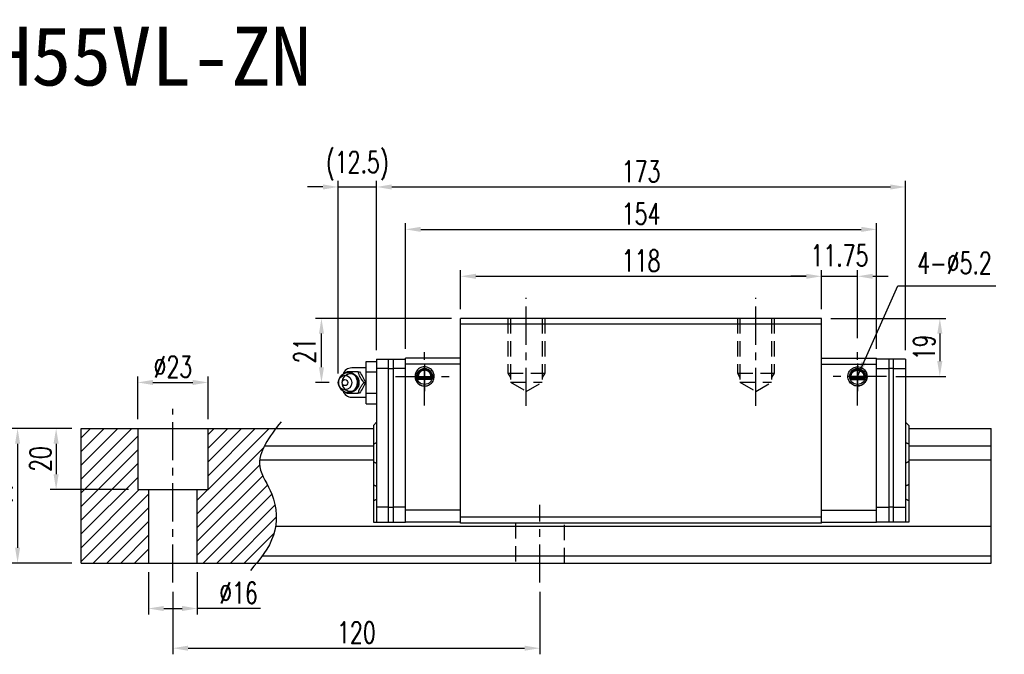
# Model space of a CAD drawing. Header units: millimetres. Extents: x 716 to 1243, y 158 to 640.
# Tile 3 of 3: x 921 to 1243, y 158 to 366. Entities that reach past the tile are written whole.
import ezdxf
from ezdxf.enums import TextEntityAlignment as Align

# ---------------------------------------------------------------- set-up
doc = ezdxf.new("R2010")
doc.units = ezdxf.units.MM
doc.header["$LTSCALE"] = 10
doc.linetypes.add('CENTER', pattern=[2, 1.25, -0.25, 0.25, -0.25])
doc.linetypes.add('DASHED', pattern=[0.75, 0.5, -0.25])
for name, color, linetype in [('2', 7, 'Continuous'), ('4', 7, 'Continuous'), ('CHA', 7, 'Continuous'), ('CL', 1, 'CENTER'), ('DIM', 4, 'Continuous'), ('HID', 2, 'DASHED'), ('OUT', 3, 'Continuous')]:
    doc.layers.add(name, color=color, linetype=linetype)
doc.styles.add('DIM-7', font='SIMPLEX.shx', dxfattribs={"width": 0.7, "bigfont": 'chineset.shx'})
doc.styles.add('T', font='kaiu.ttf')
doc.dimstyles.new('CNS', dxfattribs={"dimtxt": 3.5, "dimasz": 2.5, "dimexe": 1, "dimexo": 1.5, "dimgap": 0.09, "dimtad": 0, "dimdsep": 46, "dimtxsty": 'DIM-7', "dimcen": 0.09, "dimclrd": 1, "dimclre": 1, "dimclrt": 4, "dimadec": 0, "dimazin": 0, "dimtfac": 1, "dimtix": 1, "dimtmove": 2, "dimatfit": 3, "dimfxl": 1, "dimtvp": 0.971429, "dimtolj": 1, "dimarcsym": 0})

# ---------------------------------------------------------------- blocks, each defined once
blk = doc.blocks.new('*D68')
at = {"layer": 'DEFPOINTS', "color": 0}
for p in [(970.86, 181.73), (1090.86, 181.73), (1090.86, 160.28)]:
    blk.add_point(p, dxfattribs=at)
at = {"layer": 'DIM', "color": 7, "lineweight": -2}
for p, q in [((970.86, 178.73), (970.86, 158.28)), ((1090.86, 178.73), (1090.86, 158.28)), ((975.86, 160.28), (1085.86, 160.28))]:
    blk.add_line(p, q, dxfattribs=at)
at = {"layer": 'DIM', "color": 7}
for points in [[(975.86, 161.12), (975.86, 159.45), (970.86, 160.28)], [(1085.86, 161.12), (1085.86, 159.45), (1090.86, 160.28)]]:
    blk.add_solid(points, dxfattribs=at)
at = {"layer": 'DIM', "color": 7, "insert": (1030.86, 165.38), "char_height": 7, "attachment_point": 5, "style": 'DIM-7'}
blk.add_mtext('\\A1;120', dxfattribs=at)
blk = doc.blocks.new('*D69')
at = {"layer": 'DEFPOINTS', "color": 0}
for p in [(940.86, 232.14), (932.7, 212.14), (959.36, 212.14)]:
    blk.add_point(p, dxfattribs=at)
at = {"layer": 'DIM', "color": 7, "lineweight": -2}
for p, q in [((937.86, 232.14), (930.7, 232.14)), ((932.7, 227.14), (932.7, 217.14)), ((956.36, 212.14), (930.7, 212.14))]:
    blk.add_line(p, q, dxfattribs=at)
at = {"layer": 'DIM', "color": 7}
for points in [[(931.86, 227.14), (933.53, 227.14), (932.7, 232.14)], [(931.86, 217.14), (933.53, 217.14), (932.7, 212.14)]]:
    blk.add_solid(points, dxfattribs=at)
at = {"layer": 'DIM', "color": 7, "insert": (927.6, 222.14), "char_height": 7, "attachment_point": 5, "rotation": 90, "style": 'DIM-7'}
blk.add_mtext('\\A1;20', dxfattribs=at)
blk = doc.blocks.new('*D57')
at = {"layer": 'DEFPOINTS', "color": 0}
for p in [(940.86, 232.14), (920.1, 188.14), (940.86, 188.14)]:
    blk.add_point(p, dxfattribs=at)
at = {"layer": 'DIM', "color": 7, "lineweight": -2}
for p, q in [((937.86, 232.14), (918.1, 232.14)), ((920.1, 227.14), (920.1, 193.14)), ((937.86, 188.14), (918.1, 188.14))]:
    blk.add_line(p, q, dxfattribs=at)
at = {"layer": 'DIM', "color": 7}
for points in [[(919.27, 227.14), (920.93, 227.14), (920.1, 232.14)], [(919.27, 193.14), (920.93, 193.14), (920.1, 188.14)]]:
    blk.add_solid(points, dxfattribs=at)
at = {"layer": 'DIM', "color": 7, "insert": (915, 210.14), "char_height": 7, "attachment_point": 5, "rotation": 90, "style": 'DIM-7'}
blk.add_mtext('\\A1;44', dxfattribs=at)
blk = doc.blocks.new('*D58')
at = {"layer": 'DEFPOINTS', "color": 0}
for p in [(982.36, 247.18), (959.36, 232.14), (982.36, 232.14)]:
    blk.add_point(p, dxfattribs=at)
at = {"layer": 'DIM', "color": 7, "lineweight": -2}
for p, q in [((959.36, 235.14), (959.36, 249.18)), ((982.36, 235.14), (982.36, 249.18)), ((964.36, 247.18), (977.36, 247.18))]:
    blk.add_line(p, q, dxfattribs=at)
at = {"layer": 'DIM', "color": 7}
for points in [[(964.36, 248.01), (964.36, 246.34), (959.36, 247.18)], [(977.36, 248.01), (977.36, 246.34), (982.36, 247.18)]]:
    blk.add_solid(points, dxfattribs=at)
at = {"layer": 'DIM', "color": 7, "insert": (970.86, 252.28), "char_height": 7, "attachment_point": 5, "style": 'DIM-7'}
blk.add_mtext('\\A1;%%c23', dxfattribs=at)
blk = doc.blocks.new('*D59')
at = {"layer": 'DEFPOINTS', "color": 0}
for p in [(962.86, 188.14), (978.86, 188.14), (978.86, 173.26)]:
    blk.add_point(p, dxfattribs=at)
at = {"layer": 'DIM', "color": 7, "lineweight": -2}
for p, q in [((962.86, 185.14), (962.86, 171.26)), ((978.86, 185.14), (978.86, 171.26)), ((967.86, 173.26), (973.86, 173.26)), ((999.54, 173.26), (978.86, 173.26))]:
    blk.add_line(p, q, dxfattribs=at)
at = {"layer": 'DIM', "color": 7}
for points in [[(967.86, 174.09), (967.86, 172.43), (962.86, 173.26)], [(973.86, 174.09), (973.86, 172.43), (978.86, 173.26)]]:
    blk.add_solid(points, dxfattribs=at)
at = {"layer": 'DIM', "color": 7, "insert": (992.34, 178.36), "char_height": 7, "attachment_point": 5, "style": 'DIM-7'}
blk.add_mtext('\\A1;%%c16', dxfattribs=at)
blk = doc.blocks.new('*D71')
at = {"layer": 'DEFPOINTS', "color": 0}
for p in [(1182.91, 281.89), (1064.91, 268.14), (1182.91, 268.14)]:
    blk.add_point(p, dxfattribs=at)
at = {"layer": 'DIM', "color": 7, "lineweight": -2}
for p, q in [((1064.91, 271.14), (1064.91, 283.89)), ((1182.91, 271.14), (1182.91, 283.89)), ((1069.91, 281.89), (1177.91, 281.89))]:
    blk.add_line(p, q, dxfattribs=at)
at = {"layer": 'DIM', "color": 7}
for points in [[(1069.91, 282.72), (1069.91, 281.06), (1064.91, 281.89)], [(1177.91, 282.72), (1177.91, 281.06), (1182.91, 281.89)]]:
    blk.add_solid(points, dxfattribs=at)
at = {"layer": 'DIM', "color": 7, "insert": (1123.91, 286.99), "char_height": 7, "attachment_point": 5, "style": 'DIM-7'}
blk.add_mtext('\\A1;118', dxfattribs=at)
blk = doc.blocks.new('*D61')
at = {"layer": 'DEFPOINTS', "color": 0}
for p in [(1194.66, 281.89), (1182.91, 268.14), (1194.66, 258.67)]:
    blk.add_point(p, dxfattribs=at)
at = {"layer": 'DIM', "color": 7, "lineweight": -2}
for p, q in [((1182.91, 271.14), (1182.91, 283.89)), ((1194.66, 261.67), (1194.66, 283.89)), ((1177.91, 281.89), (1172.91, 281.89)), ((1182.91, 281.89), (1194.66, 281.89)), ((1199.66, 281.89), (1204.66, 281.89))]:
    blk.add_line(p, q, dxfattribs=at)
at = {"layer": 'DIM', "color": 7}
for points in [[(1177.91, 282.72), (1177.91, 281.06), (1182.91, 281.89)], [(1199.66, 282.72), (1199.66, 281.06), (1194.66, 281.89)]]:
    blk.add_solid(points, dxfattribs=at)
at = {"layer": 'DIM', "color": 7, "insert": (1188.78, 288.69), "char_height": 7, "attachment_point": 5, "style": 'DIM-7'}
blk.add_mtext('\\A1;11.75', dxfattribs=at)
blk = doc.blocks.new('*D62')
at = {"layer": 'DEFPOINTS', "color": 0}
for p in [(1182.91, 268.14), (1204.18, 249.14), (1221.58, 249.14)]:
    blk.add_point(p, dxfattribs=at)
at = {"layer": 'DIM', "color": 7, "lineweight": -2}
for p, q in [((1185.91, 268.14), (1223.58, 268.14)), ((1221.58, 263.14), (1221.58, 254.14)), ((1207.18, 249.14), (1223.58, 249.14))]:
    blk.add_line(p, q, dxfattribs=at)
at = {"layer": 'DIM', "color": 7}
for points in [[(1220.75, 263.14), (1222.42, 263.14), (1221.58, 268.14)], [(1220.75, 254.14), (1222.42, 254.14), (1221.58, 249.14)]]:
    blk.add_solid(points, dxfattribs=at)
at = {"layer": 'DIM', "color": 7, "insert": (1216.48, 258.64), "char_height": 7, "attachment_point": 5, "rotation": 90, "style": 'DIM-7'}
blk.add_mtext('\\A1;19', dxfattribs=at)
blk = doc.blocks.new('*D72')
at = {"layer": 'DEFPOINTS', "color": 0}
for p in [(1200.91, 297.23), (1046.91, 255.14), (1200.91, 255.14)]:
    blk.add_point(p, dxfattribs=at)
at = {"layer": 'DIM', "color": 7, "lineweight": -2}
for p, q in [((1046.91, 258.14), (1046.91, 299.23)), ((1051.91, 297.23), (1195.91, 297.23)), ((1200.91, 258.14), (1200.91, 299.23))]:
    blk.add_line(p, q, dxfattribs=at)
at = {"layer": 'DIM', "color": 7}
for points in [[(1051.91, 298.07), (1051.91, 296.4), (1046.91, 297.23)], [(1195.91, 298.07), (1195.91, 296.4), (1200.91, 297.23)]]:
    blk.add_solid(points, dxfattribs=at)
at = {"layer": 'DIM', "color": 7, "insert": (1123.91, 302.33), "char_height": 7, "attachment_point": 5, "style": 'DIM-7'}
blk.add_mtext('\\A1;154', dxfattribs=at)
blk = doc.blocks.new('*D73')
at = {"layer": 'DEFPOINTS', "color": 0}
for p in [(1037.41, 311.1), (1037.41, 254.74), (1024.91, 247.14)]:
    blk.add_point(p, dxfattribs=at)
at = {"layer": 'DIM', "color": 7, "lineweight": -2}
for p, q in [((1024.91, 250.14), (1024.91, 313.1)), ((1037.41, 257.74), (1037.41, 313.1)), ((1019.91, 311.1), (1014.91, 311.1)), ((1024.91, 311.1), (1037.41, 311.1)), ((1042.41, 311.1), (1047.41, 311.1))]:
    blk.add_line(p, q, dxfattribs=at)
at = {"layer": 'DIM', "color": 7}
for points in [[(1019.91, 311.93), (1019.91, 310.26), (1024.91, 311.1)], [(1042.41, 311.93), (1042.41, 310.26), (1037.41, 311.1)]]:
    blk.add_solid(points, dxfattribs=at)
at = {"layer": 'DIM', "color": 7, "insert": (1031.16, 318.03), "char_height": 7, "attachment_point": 5, "style": 'DIM-7'}
blk.add_mtext('\\A1;(12.5)', dxfattribs=at)
blk = doc.blocks.new('*D74')
at = {"layer": 'DEFPOINTS', "color": 0}
for p in [(1019.44, 268.14), (1064.91, 268.14), (1024.91, 247.14)]:
    blk.add_point(p, dxfattribs=at)
at = {"layer": 'DIM', "color": 7, "lineweight": -2}
for p, q in [((1061.91, 268.14), (1017.44, 268.14)), ((1019.44, 252.14), (1019.44, 263.14)), ((1021.91, 247.14), (1017.44, 247.14))]:
    blk.add_line(p, q, dxfattribs=at)
at = {"layer": 'DIM', "color": 7}
for points in [[(1018.61, 263.14), (1020.27, 263.14), (1019.44, 268.14)], [(1018.61, 252.14), (1020.27, 252.14), (1019.44, 247.14)]]:
    blk.add_solid(points, dxfattribs=at)
at = {"layer": 'DIM', "color": 7, "insert": (1013.94, 257.64), "char_height": 7, "attachment_point": 5, "rotation": 90, "style": 'DIM-7'}
blk.add_mtext('\\A1;21', dxfattribs=at)
blk = doc.blocks.new('*D133')
at = {"layer": 'DEFPOINTS', "color": 0}
for p in [(1210.41, 311.1), (1037.41, 254.74), (1210.41, 254.74)]:
    blk.add_point(p, dxfattribs=at)
at = {"layer": 'DIM', "color": 7, "lineweight": -2}
for p, q in [((1037.41, 257.74), (1037.41, 313.1)), ((1210.41, 257.74), (1210.41, 313.1)), ((1042.41, 311.1), (1205.41, 311.1))]:
    blk.add_line(p, q, dxfattribs=at)
at = {"layer": 'DIM', "color": 7}
for points in [[(1042.41, 311.93), (1042.41, 310.26), (1037.41, 311.1)], [(1205.41, 311.93), (1205.41, 310.26), (1210.41, 311.1)]]:
    blk.add_solid(points, dxfattribs=at)
at = {"layer": 'DIM', "color": 7, "insert": (1123.91, 316.2), "char_height": 7, "attachment_point": 5, "style": 'DIM-7'}
blk.add_mtext('\\A1;173', dxfattribs=at)

msp = doc.modelspace()

# ---------------------------------------------------------------- hatches: boundary and pattern name
at = {"layer": 'DIM'}
h = msp.add_hatch(dxfattribs=at)
h.set_pattern_fill('ANSI31', color=0, style=0)
h.set_pattern_definition([(45, (662.9502, -354.166), (-2.245064, 2.245064), [])])
h.paths.add_polyline_path([(959.358, 232.142), (940.858, 232.142), (940.858, 188.142), (962.858, 188.142), (962.858, 212.142), (959.358, 212.142)])
edge = h.paths.add_edge_path()
edge.add_line((978.858, 188.142), (998.252, 188.142))
edge.add_spline(control_points=[(998.252, 188.142), (1000.561, 190.974), (1005.263, 197.56), (1004.87, 209.844), (996.716, 220.775), (1001.348, 227.937), (1004.555, 232.142)], knot_values=[2.3719972, 2.3719972, 2.3719972, 2.3719972, 13.0733629, 26.449734, 36.2555502, 50.1300895, 50.1300895, 50.1300895, 50.1300895], degree=3, periodic=0)
edge.add_line((1004.555, 232.142), (982.358, 232.142))
edge.add_line((982.358, 232.142), (982.358, 212.142))
edge.add_line((982.358, 212.142), (978.858, 212.142))
edge.add_line((978.858, 212.142), (978.858, 188.142))

# ---------------------------------------------------------------- linework, layer by layer
at = {"layer": '2', "color": 0, "linetype": 'Continuous'}
for p, q in [((1037.408, 254.742), (1041.408, 254.742)), ((1037.408, 254.742), (1037.408, 251.442)), ((1041.408, 201.442), (1041.408, 254.742)), ((1041.408, 254.742), (1042.908, 254.742)), ((1042.908, 254.742), (1046.908, 254.742)), ((1042.908, 254.742), (1042.908, 251.442)), ((1046.908, 201.442), (1046.908, 255.142)), ((1064.908, 255.142), (1046.908, 255.142)), ((1182.908, 255.142), (1200.908, 255.142)), ((1200.908, 201.442), (1200.908, 255.142)), ((1204.908, 254.742), (1200.908, 254.742)), ((1204.908, 254.742), (1204.908, 251.442)), ((1206.408, 254.742), (1204.908, 254.742)), ((1210.408, 254.742), (1206.408, 254.742)), ((1206.408, 201.442), (1206.408, 254.742)), ((1210.408, 254.742), (1210.408, 251.442)), ((1034.058, 251.942), (1029.325, 251.942)), ((1034.058, 254.071), (1037.408, 254.071)), ((1034.058, 250.607), (1034.058, 254.071)), ((1041.408, 251.742), (1037.408, 251.742)), ((1037.408, 251.442), (1037.408, 206.142)), ((1041.408, 251.742), (1042.908, 251.742)), ((1046.908, 251.742), (1042.908, 251.742)), ((1042.908, 251.442), (1042.908, 201.442)), ((1064.908, 253.143), (1046.908, 253.143)), ((1182.908, 253.143), (1200.908, 253.143)), ((1200.908, 251.742), (1204.908, 251.742)), ((1206.408, 251.742), (1204.908, 251.742)), ((1204.908, 251.442), (1204.908, 201.442)), ((1206.408, 251.742), (1210.408, 251.742)), ((1210.408, 251.442), (1210.408, 206.142)), ((1025.705, 249.101), (1025.341, 248.567)), ((1034.058, 243.678), (1034.058, 250.607)), ((1034.058, 250.607), (1037.408, 250.607)), ((1055.632, 248.342), (1050.684, 248.342)), ((1055.578, 248.192), (1050.738, 248.192)), ((1055.403, 248.642), (1050.913, 248.642)), ((1055.184, 248.931), (1051.131, 248.931)), ((1192.184, 248.342), (1197.132, 248.342)), ((1192.238, 248.192), (1197.078, 248.192)), ((1192.413, 248.642), (1196.903, 248.642)), ((1192.631, 248.931), (1196.684, 248.931)), ((1025.341, 245.718), (1025.705, 245.183)), ((1029.325, 242.342), (1034.058, 242.342)), ((1034.058, 240.214), (1034.058, 243.678)), ((1034.058, 243.678), (1037.408, 243.678)), ((1034.058, 240.214), (1037.408, 240.214)), ((940.858, 232.142), (1036.408, 232.142)), ((940.858, 188.142), (940.858, 232.142)), ((959.358, 232.142), (959.358, 212.142)), ((982.358, 212.142), (982.358, 232.142)), ((1036.408, 233.142), (1037.408, 234.142)), ((1036.408, 233.142), (1036.408, 227.057)), ((1211.408, 233.142), (1210.408, 234.142)), ((1211.408, 233.142), (1211.408, 227.057)), ((1211.408, 232.142), (1238.323, 232.142)), ((1238.323, 188.142), (1238.323, 232.142)), ((1000.988, 226.434), (1036.408, 226.434)), ((1036.408, 227.057), (1036.408, 221.227)), ((1211.408, 227.057), (1211.408, 221.227)), ((999.496, 221.85), (1036.408, 221.85)), ((1036.408, 221.227), (1036.408, 213.727)), ((1211.408, 221.227), (1211.408, 213.727)), ((1036.408, 213.727), (1036.408, 208.555)), ((1211.408, 213.727), (1211.408, 208.555)), ((959.358, 212.142), (982.358, 212.142)), ((962.858, 212.142), (962.858, 188.142)), ((978.858, 188.142), (978.858, 212.142)), ((1036.408, 208.555), (1036.408, 201.442)), ((1041.408, 206.442), (1037.408, 206.442)), ((1037.408, 206.442), (1037.408, 201.442)), ((1041.408, 206.442), (1042.908, 206.442)), ((1046.908, 206.442), (1042.908, 206.442)), ((1200.908, 206.442), (1204.908, 206.442)), ((1206.408, 206.442), (1204.908, 206.442)), ((1206.408, 206.442), (1210.408, 206.442)), ((1210.408, 206.442), (1210.408, 201.442)), ((1211.408, 208.555), (1211.408, 201.442)), ((1064.908, 205.442), (1046.908, 205.442)), ((1182.908, 205.442), (1200.908, 205.442)), ((1004.465, 200.229), (1238.323, 200.229)), ((1036.408, 201.442), (1037.408, 201.442)), ((1037.408, 201.442), (1041.408, 201.442)), ((1041.408, 201.442), (1042.908, 201.442)), ((1042.908, 201.442), (1046.908, 201.442)), ((1064.908, 201.442), (1046.908, 201.442)), ((1182.908, 201.442), (1200.908, 201.442)), ((1204.908, 201.442), (1200.908, 201.442)), ((1206.408, 201.442), (1204.908, 201.442)), ((1210.408, 201.442), (1206.408, 201.442)), ((1211.408, 201.442), (1210.408, 201.442)), ((1000.052, 190.454), (1238.323, 190.454)), ((940.858, 188.142), (1238.323, 188.142))]:
    msp.add_line(p, q, dxfattribs=at)
at = {"layer": '2', "color": 0, "linetype": 'DASHED'}
for p, q in [((1082.858, 201.142), (1082.858, 188.142)), ((1098.858, 188.142), (1098.858, 201.142))]:
    msp.add_line(p, q, dxfattribs=at)
at = {"layer": '2', "color": 0, "linetype": 'Continuous'}
for centre in [(1053.158, 249.142), (1194.658, 249.142)]:
    msp.add_circle(centre, 2.6, dxfattribs=at)
for centre, radius, start, end in [((1029.325, 248.942), 3, 89.99998, 161.42204), ((1053.158, 249.142), 3.098, 141.48563, 180), ((1194.658, 249.142), 3.098, 0, 38.51437), ((1053.158, 249.142), 3.098, 180, 269.4375), ((1194.658, 249.142), 3.098, 270.5625, 0), ((1029.325, 245.342), 3, 198.57796, 270.00002)]:
    msp.add_arc(centre, radius, start, end, dxfattribs=at)
for centre, major_axis in [((1027.125, 247.142), (0, -2.4)), ((1028.158, 247.142), (0, -3.3)), ((1027.125, 247.142), (0, -1)), ((1028.973, 247.142), (0, -2.962))]:
    msp.add_ellipse(centre, major_axis=major_axis, ratio=0.9238797, dxfattribs=at)
for centre, major_axis, start_param, end_param in [((1028.158, 247.142), (0, -3.3), 1.5707964, 4.0768055), ((1028.973, 247.142), (0, -2.962), 1.5707964, 2.6988246), ((1028.158, 247.142), (0, -3.3), 5.3478744, 6.2831853), ((1028.158, 247.142), (0, -3.3), 0, 1.5707962), ((1028.973, 247.142), (0, -2.962), 0.4234277, 1.5707964)]:
    msp.add_ellipse(centre, major_axis=major_axis, ratio=0.9238797, start_param=start_param, end_param=end_param, dxfattribs=at)
for points, degree, knots in [([(1053.158, 252.28), (1052.868, 252.257), (1052.295, 252.211), (1051.509, 251.853), (1050.857, 251.329), (1050.376, 250.666), (1050.085, 249.922), (1049.974, 249.028), (1050.169, 247.947), (1050.945, 246.738), (1052.116, 246.073), (1052.93, 246.02), (1053.158, 246.005)], 3, [0, 0, 0, 0, 0.088414, 0.1748885, 0.2594231, 0.3420175, 0.4226713, 0.5013844, 0.6152487, 0.7511468, 0.9302271, 1, 1, 1, 1]), ([(1055.403, 248.642), (1055.431, 248.767), (1055.468, 249.03), (1055.449, 249.474), (1055.357, 249.844), (1055.247, 250.112), (1055.146, 250.305), (1055.03, 250.484), (1054.895, 250.656), (1054.731, 250.826), (1054.482, 251.036), (1054.18, 251.217), (1053.841, 251.344), (1053.572, 251.41), (1053.3, 251.444), (1052.928, 251.444), (1052.45, 251.358), (1051.996, 251.145), (1051.682, 250.914), (1051.471, 250.715), (1051.296, 250.501), (1051.147, 250.27), (1051.027, 250.022), (1050.936, 249.76), (1050.876, 249.479), (1050.853, 249.193), (1050.864, 248.914), (1050.893, 248.731), (1050.913, 248.642)], 3, [0, 0, 0, 0, 0.0625, 0.125, 0.1875, 0.21875, 0.25, 0.28125, 0.3125, 0.34375, 0.375, 0.4375, 0.46875, 0.5, 0.53125, 0.5625, 0.625, 0.6875, 0.71875, 0.75, 0.78125, 0.8125, 0.84375, 0.875, 0.90625, 0.9375, 0.96875, 1, 1, 1, 1]), ([(1055.184, 248.931), (1055.227, 249.144), (1055.216, 249.361), (1055.205, 249.575), (1055.142, 249.785), (1055.08, 249.991), (1054.969, 250.18), (1054.861, 250.366), (1054.711, 250.526), (1054.563, 250.682), (1054.382, 250.805), (1054.204, 250.926), (1054.002, 251.01), (1053.804, 251.091), (1053.588, 251.133), (1053.376, 251.174), (1053.158, 251.174), (1052.717, 251.175), (1052.314, 251.01), (1051.902, 250.84), (1051.605, 250.526), (1051.456, 250.367), (1051.237, 249.993), (1051.111, 249.577), (1051.088, 249.144), (1051.131, 248.931)], 2, [0, 0, 0, 0.0625, 0.0625, 0.125, 0.125, 0.1875, 0.1875, 0.25, 0.25, 0.3125, 0.3125, 0.375, 0.375, 0.4375, 0.4375, 0.5, 0.5, 0.625, 0.625, 0.75, 0.75, 0.8125, 0.875, 0.9375, 1, 1, 1]), ([(1053.158, 246.005), (1053.448, 246.028), (1054.021, 246.074), (1054.807, 246.432), (1055.458, 246.956), (1055.94, 247.619), (1056.231, 248.363), (1056.342, 249.257), (1056.147, 250.338), (1055.37, 251.547), (1054.199, 252.212), (1053.386, 252.265), (1053.158, 252.28)], 3, [0, 0, 0, 0, 0.088414, 0.1748885, 0.2594231, 0.3420175, 0.4226713, 0.5013844, 0.6152487, 0.7511468, 0.9302271, 1, 1, 1, 1]), ([(1194.658, 246.005), (1194.368, 246.028), (1193.795, 246.074), (1193.009, 246.432), (1192.357, 246.956), (1191.876, 247.619), (1191.585, 248.363), (1191.474, 249.257), (1191.669, 250.338), (1192.445, 251.547), (1193.616, 252.212), (1194.43, 252.265), (1194.658, 252.28)], 3, [0, 0, 0, 0, 0.088414, 0.1748885, 0.2594231, 0.3420175, 0.4226713, 0.5013844, 0.6152487, 0.7511468, 0.9302271, 1, 1, 1, 1]), ([(1192.413, 248.642), (1192.385, 248.767), (1192.348, 249.03), (1192.367, 249.474), (1192.459, 249.844), (1192.568, 250.112), (1192.669, 250.305), (1192.786, 250.484), (1192.921, 250.656), (1193.085, 250.826), (1193.333, 251.036), (1193.636, 251.217), (1193.974, 251.344), (1194.243, 251.41), (1194.516, 251.444), (1194.888, 251.444), (1195.366, 251.358), (1195.82, 251.145), (1196.134, 250.914), (1196.344, 250.715), (1196.52, 250.501), (1196.669, 250.27), (1196.789, 250.022), (1196.879, 249.76), (1196.939, 249.479), (1196.963, 249.193), (1196.952, 248.914), (1196.923, 248.731), (1196.903, 248.642)], 3, [0, 0, 0, 0, 0.0625, 0.125, 0.1875, 0.21875, 0.25, 0.28125, 0.3125, 0.34375, 0.375, 0.4375, 0.46875, 0.5, 0.53125, 0.5625, 0.625, 0.6875, 0.71875, 0.75, 0.78125, 0.8125, 0.84375, 0.875, 0.90625, 0.9375, 0.96875, 1, 1, 1, 1]), ([(1192.631, 248.931), (1192.589, 249.144), (1192.599, 249.361), (1192.61, 249.575), (1192.674, 249.785), (1192.736, 249.991), (1192.846, 250.18), (1192.955, 250.366), (1193.105, 250.526), (1193.252, 250.682), (1193.434, 250.805), (1193.611, 250.926), (1193.814, 251.01), (1194.012, 251.091), (1194.228, 251.133), (1194.439, 251.174), (1194.657, 251.174), (1195.099, 251.175), (1195.501, 251.01), (1195.914, 250.84), (1196.21, 250.526), (1196.36, 250.367), (1196.579, 249.993), (1196.705, 249.577), (1196.727, 249.144), (1196.684, 248.931)], 2, [0, 0, 0, 0.0625, 0.0625, 0.125, 0.125, 0.1875, 0.1875, 0.25, 0.25, 0.3125, 0.3125, 0.375, 0.375, 0.4375, 0.4375, 0.5, 0.5, 0.625, 0.625, 0.75, 0.75, 0.8125, 0.875, 0.9375, 1, 1, 1]), ([(1194.658, 252.28), (1194.948, 252.257), (1195.521, 252.211), (1196.307, 251.853), (1196.958, 251.329), (1197.44, 250.666), (1197.731, 249.922), (1197.842, 249.028), (1197.647, 247.947), (1196.87, 246.738), (1195.699, 246.073), (1194.886, 246.02), (1194.658, 246.005)], 3, [0, 0, 0, 0, 0.088414, 0.1748885, 0.2594231, 0.3420175, 0.4226713, 0.5013844, 0.6152487, 0.7511468, 0.9302271, 1, 1, 1, 1]), ([(1031.449, 250.642), (1030.73, 250.642), (1029.962, 250.642), (1028.654, 250.642), (1028.168, 250.642), (1027.715, 250.642)], 3, [0, 0, 0, 0, 0.5, 0.5, 1, 1, 1, 1]), ([(1031.458, 247.142), (1031.458, 247.393), (1031.402, 247.89), (1031.145, 248.617), (1030.717, 249.275), (1030.142, 249.819), (1029.457, 250.208), (1028.777, 250.413), (1028.34, 250.432), (1028.158, 250.424)], 3, [0, 0, 0, 0, 0.1424122, 0.2912277, 0.4421098, 0.5939693, 0.7455107, 0.8956214, 1, 1, 1, 1]), ([(1033.316, 247.142), (1033.05, 247.488), (1032.783, 247.843), (1032.366, 248.472), (1032.206, 248.74), (1031.936, 249.268), (1031.825, 249.53), (1031.622, 250.077), (1031.533, 250.362), (1031.449, 250.642)], 3, [0, 0, 0, 0, 0.316279, 0.316279, 0.5305075, 0.5305075, 0.7443494, 0.7443494, 1, 1, 1, 1]), ([(1031.864, 250.642), (1032.276, 250.095), (1032.674, 249.51), (1033.327, 248.288), (1033.559, 247.693), (1033.731, 247.143)], 3, [0, 0, 0, 0, 0.5, 0.5, 1, 1, 1, 1]), ([(1028.499, 243.865), (1028.547, 243.868), (1028.842, 243.895), (1029.374, 244.047), (1030.034, 244.393), (1030.596, 244.877), (1031.036, 245.471), (1031.335, 246.149), (1031.445, 246.723), (1031.458, 247.056), (1031.458, 247.142)], 3, [0, 0, 0, 0, 0.0297339, 0.1848987, 0.3380427, 0.4898314, 0.6411412, 0.7929758, 0.9463445, 1, 1, 1, 1]), ([(1031.449, 243.642), (1031.553, 243.988), (1031.663, 244.343), (1031.917, 244.972), (1032.043, 245.24), (1032.337, 245.768), (1032.505, 246.03), (1032.885, 246.577), (1033.101, 246.862), (1033.316, 247.142)], 3, [0, 0, 0, 0, 0.316279, 0.316279, 0.5305075, 0.5305075, 0.7443494, 0.7443494, 1, 1, 1, 1]), ([(1033.731, 247.142), (1033.56, 246.595), (1033.333, 246.01), (1032.682, 244.788), (1032.279, 244.193), (1031.864, 243.643)], 3, [0, 0, 0, 0, 0.5, 0.5, 1, 1, 1, 1]), ([(1027.715, 243.642), (1028.175, 243.642), (1028.669, 243.642), (1030.017, 243.642), (1030.741, 243.642), (1031.449, 243.642)], 3, [0, 0, 0, 0, 0.5, 0.5, 1, 1, 1, 1])]:
    msp.add_open_spline(points, degree=degree, knots=knots, dxfattribs=at)
for points, degree in [([(1027.715, 250.642), (1027.627, 250.528), (1027.539, 250.412), (1027.451, 250.295)], 3), ([(1031.449, 250.642), (1031.864, 250.642)], 1), ([(1051.131, 248.931), (1051.018, 248.791), (1050.913, 248.642)], 2), ([(1055.184, 248.931), (1055.257, 248.835), (1055.33, 248.739), (1055.403, 248.642)], 3), ([(1192.631, 248.931), (1192.559, 248.835), (1192.486, 248.739), (1192.413, 248.642)], 3), ([(1196.684, 248.931), (1196.797, 248.791), (1196.903, 248.642)], 2), ([(1033.316, 247.142), (1033.731, 247.142)], 1), ([(1027.471, 243.964), (1027.552, 243.856), (1027.634, 243.749), (1027.715, 243.642)], 3), ([(1028.18, 243.864), (1028.237, 243.86), (1028.294, 243.859), (1028.351, 243.859)], 3), ([(1031.864, 243.642), (1031.449, 243.642)], 1), ([(1036.408, 227.057), (1037.408, 227.471)], 1), ([(1211.408, 227.057), (1210.408, 227.471)], 1), ([(1036.408, 221.227), (1037.408, 220.813)], 1), ([(1211.408, 221.227), (1210.408, 220.813)], 1), ([(1036.408, 213.727), (1037.408, 213.313)], 1), ([(1211.408, 213.727), (1210.408, 213.313)], 1), ([(1036.408, 208.555), (1037.408, 208.97)], 1), ([(1211.408, 208.555), (1210.408, 208.97)], 1)]:
    msp.add_open_spline(points, degree=degree, dxfattribs=at)
at = {"layer": '4', "color": 0, "linetype": 'Continuous'}
for p, q in [((1182.908, 268.142), (1064.908, 268.142)), ((1064.908, 201.142), (1064.908, 268.142)), ((1182.908, 266.242), (1064.908, 266.242)), ((1211.408, 226.434), (1238.323, 226.434)), ((1211.408, 221.85), (1238.323, 221.85)), ((1182.908, 203.142), (1064.908, 203.142)), ((1182.908, 201.142), (1064.908, 201.142))]:
    msp.add_line(p, q, dxfattribs=at)
at = {"layer": 'CL', "color": 0}
for p, q in [((1086.408, 239.51), (1086.408, 274.855)), ((1161.408, 239.51), (1161.408, 274.855)), ((1053.158, 239.617), (1053.158, 258.667)), ((1194.658, 239.617), (1194.658, 258.667)), ((1053.158, 253.342), (1053.158, 244.342)), ((1194.658, 253.342), (1194.658, 244.342)), ((1043.633, 249.142), (1062.683, 249.142)), ((1204.183, 249.142), (1185.133, 249.142)), ((970.858, 181.73), (970.858, 238.555)), ((1090.858, 181.73), (1090.858, 207.199))]:
    msp.add_line(p, q, dxfattribs=at)
at = {"layer": 'DIM', "color": 0}
msp.add_open_spline([(1006.229, 234.3), (1002.375, 229.374), (996.194, 221.475), (1004.87, 209.844), (1005.298, 196.442), (999.276, 189.323), (996.219, 185.71)], degree=3, knots=[0, 0, 0, 0, 16.2465365, 26.0523527, 39.4287239, 53.2135918, 53.2135918, 53.2135918, 53.2135918], dxfattribs=at)
at = {"layer": 'HID', "color": 0}
for p, q in [((1080.408, 268.142), (1080.408, 250.242)), ((1081.258, 268.142), (1081.258, 247.242)), ((1091.558, 268.142), (1091.558, 247.242)), ((1092.408, 268.142), (1092.408, 250.242)), ((1155.408, 268.142), (1155.408, 250.242)), ((1156.258, 268.142), (1156.258, 247.242)), ((1166.558, 268.142), (1166.558, 247.242)), ((1167.408, 268.142), (1167.408, 250.242)), ((1080.408, 250.242), (1092.408, 250.242)), ((1080.409, 250.243), (1081.259, 248.77)), ((1092.409, 250.242), (1091.559, 248.77)), ((1155.408, 250.242), (1167.408, 250.242)), ((1155.409, 250.243), (1156.259, 248.77)), ((1167.409, 250.242), (1166.559, 248.77)), ((1081.258, 247.242), (1091.558, 247.242)), ((1081.258, 247.242), (1086.408, 244.269)), ((1086.408, 244.269), (1091.558, 247.242)), ((1156.258, 247.242), (1166.558, 247.242)), ((1156.258, 247.242), (1161.408, 244.269)), ((1161.408, 244.269), (1166.558, 247.242))]:
    msp.add_line(p, q, dxfattribs=at)
at = {"layer": 'OUT', "color": 0}
msp.add_line((1182.908, 201.142), (1182.908, 268.142), dxfattribs=at)

# ---------------------------------------------------------------- texts
at = {"layer": 'CHA', "style": 'T'}
msp.add_text('TRH55VL-ZN', height=19.2, dxfattribs=at).set_placement((950.743, 353.712), align=Align.MIDDLE)
at = {"layer": 'DIM', "color": 0, "insert": (1214.186, 282.735), "char_height": 7, "attachment_point": 7, "style": 'DIM-7'}
msp.add_mtext('\\A1;4-%%C5.2', dxfattribs=at)

# ---------------------------------------------------------------- dimensions: what is measured, and where the dimension line sits
at = {"layer": 'DIM', "color": 0}
for base, p1, p2, text, picture, middle in [((1037.408, 311.097), (1024.908, 247.142), (1037.408, 254.742), '(<>)', '*D73', (1031.158, 318.03)), ((982.358, 247.178), (959.358, 232.142), (982.358, 232.142), '%%c<>', '*D58', (970.858, 252.278))]:
    dim = msp.add_linear_dim(base=base, p1=p1, p2=p2, text=text, dimstyle='CNS', override={"dimscale": 2, "dimgap": 0.8, "dimtad": 1, "dimclrd": 7, "dimclre": 7, "dimclrt": 7, "dimadec": 2, "dimazin": 2, "dimtmove": 1}, dxfattribs=at)
    dim.commit()
    dim.dimension.update_dxf_attribs({"geometry": picture, "text_midpoint": middle})
for base, p1, p2, override, picture, middle in [((1210.408, 311.097), (1037.408, 254.742), (1210.408, 254.742), {"dimscale": 2, "dimgap": 0.8, "dimtad": 1, "dimclrd": 7, "dimclre": 7, "dimclrt": 7, "dimadec": 2, "dimazin": 2, "dimtmove": 1}, '*D133', (1123.908, 316.197)), ((1200.908, 297.235), (1046.908, 255.142), (1200.908, 255.142), {"dimscale": 2, "dimgap": 0.8, "dimtad": 1, "dimclrd": 7, "dimclre": 7, "dimclrt": 7, "dimadec": 2, "dimazin": 2, "dimtmove": 1}, '*D72', (1123.908, 302.335)), ((1194.658, 281.889), (1182.908, 268.142), (1194.658, 258.667), {"dimscale": 2, "dimgap": 0.8, "dimclrd": 7, "dimclre": 7, "dimclrt": 7, "dimadec": 2, "dimazin": 2}, '*D61', (1188.783, 288.689)), ((1182.908, 281.889), (1064.908, 268.142), (1182.908, 268.142), {"dimscale": 2, "dimgap": 0.8, "dimtad": 1, "dimclrd": 7, "dimclre": 7, "dimclrt": 7, "dimadec": 2, "dimazin": 2, "dimtmove": 1}, '*D71', (1123.908, 286.989)), ((1090.858, 160.284), (970.858, 181.73), (1090.858, 181.73), {"dimscale": 2, "dimgap": 0.8, "dimtad": 1, "dimclrd": 7, "dimclre": 7, "dimclrt": 7, "dimadec": 2, "dimazin": 2, "dimtmove": 1}, '*D68', (1030.858, 165.384))]:
    dim = msp.add_linear_dim(base=base, p1=p1, p2=p2, dimstyle='CNS', override=override, dxfattribs=at)
    dim.commit()
    dim.dimension.update_dxf_attribs({"geometry": picture, "text_midpoint": middle})
for base, p1, p2, override, picture, middle in [((1019.44, 268.142), (1024.908, 247.142), (1064.908, 268.142), {"dimscale": 2, "dimgap": 1, "dimtad": 1, "dimclrd": 7, "dimclre": 7, "dimclrt": 7, "dimadec": 2, "dimazin": 2, "dimtix": 0, "dimtmove": 0}, '*D74', (1013.94, 257.642)), ((1221.584, 249.142), (1182.908, 268.142), (1204.183, 249.142), {"dimscale": 2, "dimgap": 0.8, "dimtad": 1, "dimclrd": 7, "dimclre": 7, "dimclrt": 7, "dimadec": 2, "dimazin": 2, "dimtmove": 1}, '*D62', (1216.484, 258.642)), ((920.099, 188.142), (940.858, 232.142), (940.858, 188.142), {"dimscale": 2, "dimgap": 0.8, "dimtad": 1, "dimclrd": 7, "dimclre": 7, "dimclrt": 7, "dimadec": 2, "dimazin": 2, "dimtmove": 1}, '*D57', (914.999, 210.142)), ((932.698, 212.142), (940.858, 232.142), (959.358, 212.142), {"dimscale": 2, "dimgap": 0.8, "dimtad": 1, "dimclrd": 7, "dimclre": 7, "dimclrt": 7, "dimadec": 2, "dimazin": 2, "dimtmove": 1}, '*D69', (927.598, 222.142))]:
    dim = msp.add_linear_dim(base=base, p1=p1, p2=p2, angle=90, dimstyle='CNS', override=override, dxfattribs=at)
    dim.commit()
    dim.dimension.update_dxf_attribs({"geometry": picture, "text_midpoint": middle})
dim = msp.add_linear_dim(base=(978.858, 173.26), p1=(962.858, 188.142), p2=(978.858, 188.142), text='%%c<>', dimstyle='CNS', override={"dimscale": 2, "dimgap": 0.8, "dimtad": 1, "dimclrd": 7, "dimclre": 7, "dimclrt": 7, "dimadec": 2, "dimazin": 2, "dimtmove": 1}, dxfattribs=at)
dim.commit()
dim.dimension.update_dxf_attribs({"geometry": '*D59', "text_midpoint": (992.341, 173.977), "dimtype": 160})

# ---------------------------------------------------------------- leaders
at = {"layer": 'DIM', "color": 0, "annotation_type": 0, "has_hookline": 1, "hookline_direction": 0, "text_width": 25.433}
msp.add_leader([(1194.658, 249.142), (1207.848, 278.813), (1212.848, 278.813)], dimstyle='CNS', override={"dimscale": 2, "dimgap": 0.8, "dimtad": 1, "dimclrd": 7, "dimclre": 4, "dimadec": 2, "dimazin": 2, "dimtmove": 1}, dxfattribs=at)

doc.saveas('drawing.dxf')
